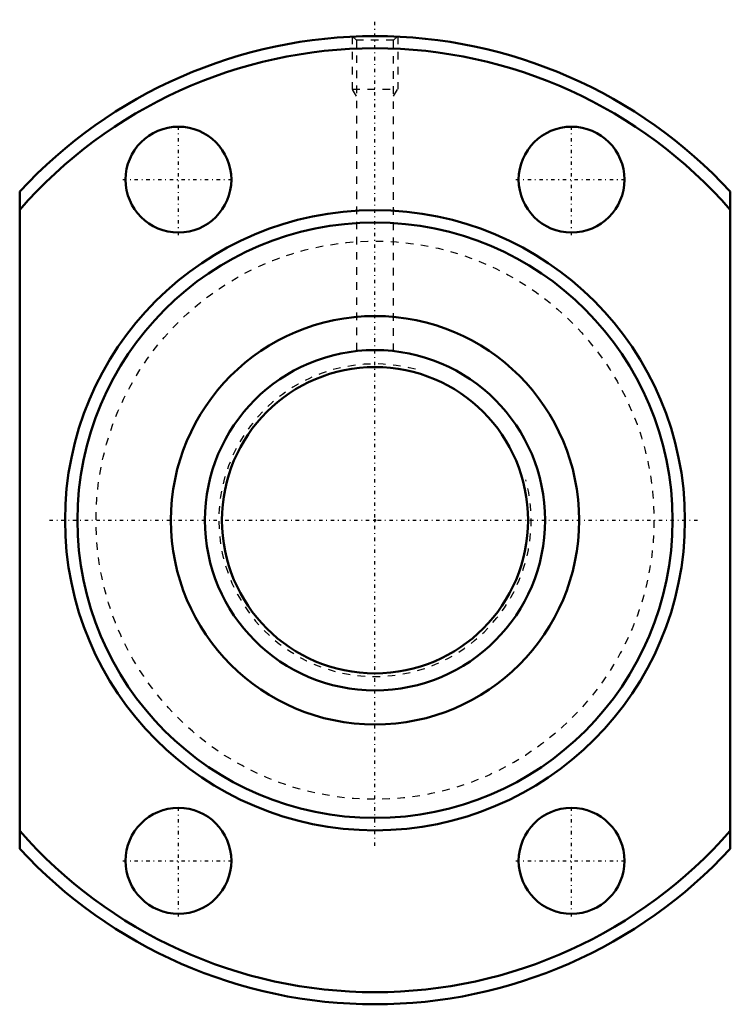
# Model space of a CAD drawing. Header units: millimetres. Extents: x -47 to 47, y -64 to 66.
import ezdxf

# ---------------------------------------------------------------- set-up
doc = ezdxf.new("R2010")
doc.units = ezdxf.units.MM
doc.linetypes.add('Center', pattern=[1.5, 0.45, -0.5, 0.05, -0.5])
doc.linetypes.add('Dashed', pattern=[2, 1, -1])
for name, color, linetype, lineweight in [('2d ConnectionPoints', 7, 'Continuous', 50), ('AM_0', 7, 'Continuous', 50), ('AM_5', 3, 'Continuous', 25), ('AM_7', 7, 'Center', 25), ('AM_9', 6, 'Dashed', 25)]:
    doc.layers.add(name, color=color, linetype=linetype, lineweight=lineweight)

# ---------------------------------------------------------------- blocks, each defined once
blk = doc.blocks.new('1_BTK_4512V_5_3ZZ_Nut_0_in_BTK4512V_5_3ZZ_158LC7T_000_2')
at = {"layer": 'AM_0'}
for p, q in [((-47, -43.44), (-47, 43.44)), ((47, 43.44), (47, -43.44))]:
    blk.add_line(p, q, dxfattribs=at)
for centre, radius in [((-26, 45.03), 7), ((26, 45.03), 7), ((0, 0), 41), ((0, 0), 39.36), ((0, 0), 27), ((-26, -45.03), 7), ((26, -45.03), 7)]:
    blk.add_circle(centre, radius, dxfattribs=at)
for radius, start, end in [(64, 42.7456, 137.2544), (62.4, 41.1312, 138.8688), (62.4, 221.1312, 318.8688), (64, 222.7456, 317.2544)]:
    blk.add_arc((0, 0), radius, start, end, dxfattribs=at)
at = {"layer": 'AM_5', "linetype": 'Dashed'}
for p, q in [((-3, 63.93), (-3, 57)), ((3, 63.93), (3, 57)), ((-2.46, 56.06), (-3, 57)), ((-3, 57), (3, 57)), ((2.46, 56.06), (3, 57))]:
    blk.add_line(p, q, dxfattribs=at)
at = {"layer": 'AM_7'}
for p, q in [((0, -43.05), (0, 66.17)), ((-26, 37.68), (-26, 52.38)), ((26, 37.68), (26, 52.38)), ((-33.35, 45.03), (-18.65, 45.03)), ((18.65, 45.03), (33.35, 45.03)), ((-43.05, 0), (43.05, 0)), ((-26, -52.38), (-26, -37.68)), ((26, -52.38), (26, -37.68)), ((-33.35, -45.03), (-18.65, -45.03)), ((18.65, -45.03), (33.35, -45.03))]:
    blk.add_line(p, q, dxfattribs=at)
at = {"layer": 'AM_9'}
for p, q in [((-2.93, 63.93), (-2.46, 63.46)), ((2.46, 63.46), (2.93, 63.93)), ((-2.46, 63.46), (-2.46, 22.37)), ((2.46, 63.46), (-2.46, 63.46)), ((2.46, 22.37), (2.46, 63.46))]:
    blk.add_line(p, q, dxfattribs=at)
blk.add_circle((0, 0), 36.9, dxfattribs=at)
blk = doc.blocks.new('2_BTK_4512V_5_300_Shaft_0_in_BTK4512V_5_3ZZ_158LC7T_000_2')
at = {"layer": 'AM_0'}
for radius in [22.5, 20.25]:
    blk.add_circle((0, 0), radius, dxfattribs=at)
at = {"layer": 'AM_5', "linetype": 'Dashed'}
blk.add_arc((0, 0), 20.66, 75, 15, dxfattribs=at)

msp = doc.modelspace()

# ---------------------------------------------------------------- linework, layer by layer
at = {"layer": '2d ConnectionPoints'}
msp.add_point((0, 0), dxfattribs=at)
msp.add_point((0, 0), dxfattribs=at)
msp.add_point((0, 0), dxfattribs=at)

# ---------------------------------------------------------------- block references
for name in ['1_BTK_4512V_5_3ZZ_Nut_0_in_BTK4512V_5_3ZZ_158LC7T_000_2', '2_BTK_4512V_5_300_Shaft_0_in_BTK4512V_5_3ZZ_158LC7T_000_2']:
    msp.add_blockref(name, (0, 0))

doc.saveas('drawing.dxf')
